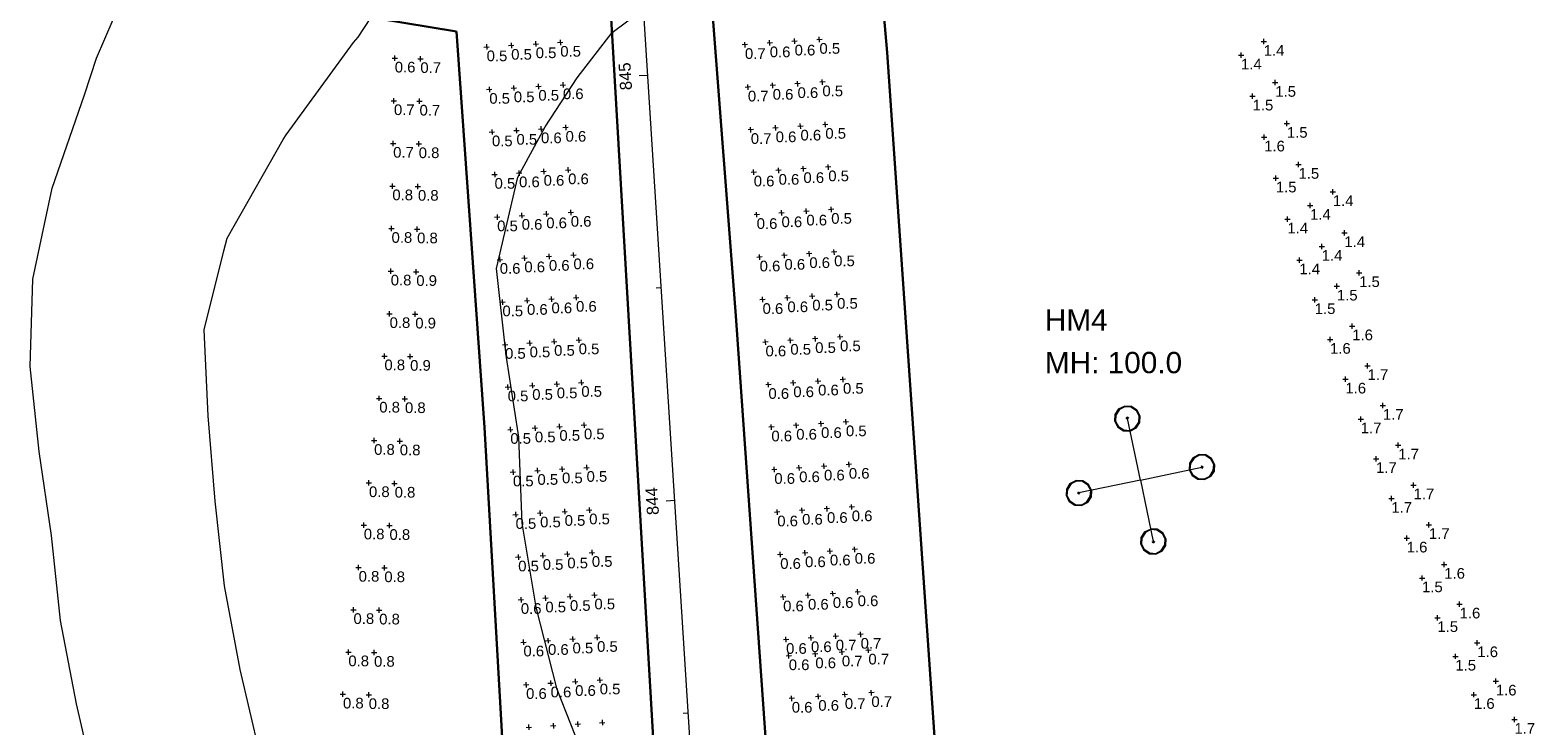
# Model space of a CAD drawing. Extents: x 11759 to 13757, y -2685 to 8839.
# Tile 48 of 58: x 12637 to 12990, y 6771 to 6934. Entities that reach past the tile are written whole.
import ezdxf

# ---------------------------------------------------------------- set-up
doc = ezdxf.new("R2010")
doc.units = 0
doc.header["$MEASUREMENT"] = 0
for name, color, linetype, lineweight in [('AGI32-115446_BK001 - Copy -- 2023-Jan-03 22h-01m-38s-DRAWING', 7, 'Continuous', 0), ('AGI32-Project_1-CALCPTS', 7, 'Continuous', 0), ('AGI32-Project_1-LUMINAIRE', 7, 'Continuous', 0), ('AGI32-Project_1-MARKPOINT', 7, 'Continuous', 0), ('AGI32-Project_1-POLE_PENDANT', 7, 'Continuous', 0), ('AGI32-Project_1-STATISTICAL_AREA', 7, 'Continuous', 0), ('AGI32-Project_1-TEMPLATE', 7, 'Continuous', 0)]:
    doc.layers.add(name, color=color, linetype=linetype, lineweight=lineweight)
doc.styles.add('AGI32-Arial', font='arial.ttf')

# ---------------------------------------------------------------- blocks, each defined once
blk = doc.blocks.new('AGI32-ID1buv4w-Project_1-STATISTICAL_AREA-US 23 NB - Overall')
at = {"layer": 'AGI32-Project_1-STATISTICAL_AREA', "color": 7, "linetype": 'Continuous', "lineweight": 30}
for p, q in [((666.46, 5256.13), (688.19, 4883.66)), ((635.86, 5154.75), (617.34, 5157.8)), ((642.42, 5061.79), (635.86, 5154.75)), ((656.72, 4813.91), (642.42, 5061.79))]:
    blk.add_line(p, q, dxfattribs=at)
blk = doc.blocks.new('AGI32-ID1buv4w-Project_1-STATISTICAL_AREA-US 23 SB - Overall')
at = {"layer": 'AGI32-Project_1-STATISTICAL_AREA', "color": 7, "linetype": 'Continuous', "lineweight": 30}
for p, q in [((736.94, 5149.82), (712.63, 5426.3)), ((675.78, 5421.7), (701.41, 5088.01)), ((753.15, 4916.24), (736.94, 5149.82)), ((701.41, 5088.01), (725.24, 4749.56))]:
    blk.add_line(p, q, dxfattribs=at)
blk = doc.blocks.new('AGI32-ID1buv4w-Project_1-LUMINAIRE-HM4_Symbol')
at = {"layer": 'AGI32-Project_1-LUMINAIRE', "color": 7, "linetype": 'ByBlock', "lineweight": 0}
for p, q in [((-0.87, 0.5), (-1, 0)), ((-0.87, 0.5, -0.3), (-1, 0, -0.3)), ((-1, 0), (-0.87, 0.5)), ((-1, 0), (-0.87, -0.5)), ((-1, 0, -0.3), (-1, 0)), ((-1, 0, -0.3), (-0.87, -0.5, -0.3)), ((-0.87, -0.5), (-1, 0)), ((-1, 0), (-1, 0, -0.3)), ((-0.82, 0.45, -0.3), (-0.95, 0, -0.3)), ((-0.95, 0, -0.3), (-0.82, -0.45, -0.3)), ((-0.5, 0.87), (-0.87, 0.5)), ((-0.5, 0.87, -0.3), (-0.87, 0.5, -0.3)), ((-0.87, 0.5), (-0.5, 0.87)), ((-0.87, 0.5, -0.3), (-0.87, 0.5)), ((-0.87, 0.5), (-0.87, 0.5, -0.3)), ((-0.45, 0.82, -0.3), (-0.82, 0.45, -0.3)), ((0, 1), (-0.5, 0.87)), ((0, 1, -0.3), (-0.5, 0.87, -0.3)), ((-0.5, 0.87), (0, 1)), ((-0.5, 0.87, -0.3), (-0.5, 0.87)), ((-0.5, 0.87), (-0.5, 0.87, -0.3)), ((0, 0.95, -0.3), (-0.45, 0.82, -0.3)), ((-0.1, 0), (0.1, 0)), ((0.5, 0.87), (0, 1)), ((0.5, 0.87, -0.3), (0, 1, -0.3)), ((0, 1, -0.3), (0, 1)), ((0, 1), (0.5, 0.87)), ((0, 1), (0, 1, -0.3)), ((0.45, 0.82, -0.3), (0, 0.95, -0.3)), ((0, -0.1), (0, 0.1)), ((0, 0.1), (0.1, 0)), ((0, -0.1), (0.1, 0)), ((0.82, 0.45, -0.3), (0.45, 0.82, -0.3)), ((0.87, 0.5), (0.5, 0.87)), ((0.87, 0.5, -0.3), (0.5, 0.87, -0.3)), ((0.5, 0.87, -0.3), (0.5, 0.87)), ((0.5, 0.87), (0.87, 0.5)), ((0.5, 0.87), (0.5, 0.87, -0.3)), ((0.95, 0, -0.3), (0.82, 0.45, -0.3)), ((0.82, -0.45, -0.3), (0.95, 0, -0.3)), ((1, 0), (0.87, 0.5)), ((1, 0, -0.3), (0.87, 0.5, -0.3)), ((0.87, 0.5, -0.3), (0.87, 0.5)), ((0.87, 0.5), (1, 0)), ((0.87, 0.5), (0.87, 0.5, -0.3)), ((0.87, -0.5), (1, 0)), ((0.87, -0.5, -0.3), (1, 0, -0.3)), ((1, 0), (0.87, -0.5)), ((1, 0), (1, 0, -0.3)), ((1, 0, -0.3), (1, 0)), ((-0.87, -0.5), (-0.5, -0.87)), ((-0.87, -0.5, -0.3), (-0.87, -0.5)), ((-0.87, -0.5, -0.3), (-0.5, -0.87, -0.3)), ((-0.5, -0.87), (-0.87, -0.5)), ((-0.87, -0.5), (-0.87, -0.5, -0.3)), ((-0.82, -0.45, -0.3), (-0.45, -0.82, -0.3)), ((-0.5, -0.87), (0, -1)), ((-0.5, -0.87, -0.3), (-0.5, -0.87)), ((-0.5, -0.87, -0.3), (0, -1, -0.3)), ((0, -1), (-0.5, -0.87)), ((-0.5, -0.87), (-0.5, -0.87, -0.3)), ((-0.45, -0.82, -0.3), (0, -0.95, -0.3)), ((0, -0.95, -0.3), (0.45, -0.82, -0.3)), ((0, -1), (0.5, -0.87)), ((0, -1, -0.3), (0.5, -0.87, -0.3)), ((0.5, -0.87), (0, -1)), ((0, -1, -0.3), (0, -1)), ((0, -1), (0, -1, -0.3)), ((0.45, -0.82, -0.3), (0.82, -0.45, -0.3)), ((0.5, -0.87), (0.87, -0.5)), ((0.5, -0.87, -0.3), (0.87, -0.5, -0.3)), ((0.87, -0.5), (0.5, -0.87)), ((0.5, -0.87, -0.3), (0.5, -0.87)), ((0.5, -0.87), (0.5, -0.87, -0.3)), ((0.87, -0.5, -0.3), (0.87, -0.5)), ((0.87, -0.5), (0.87, -0.5, -0.3))]:
    blk.add_line(p, q, dxfattribs=at)
blk = doc.blocks.new('AGI32-ID1buv4w-Project_1-LUMINAIRE-HM4_90-1')
at = {"layer": 'AGI32-Project_1-LUMINAIRE', "color": 7, "linetype": 'ByBlock', "lineweight": 0, "xscale": 3, "yscale": 3, "zscale": 3}
blk.add_blockref('AGI32-ID1buv4w-Project_1-LUMINAIRE-HM4_Symbol', (0, 0), dxfattribs=at)
blk = doc.blocks.new('AGI32-ID1buv4w-Project_1-LUMINAIRE-HM4_90-2')
at = {"layer": 'AGI32-Project_1-LUMINAIRE', "color": 7, "linetype": 'ByBlock', "lineweight": 0, "xscale": 3, "yscale": 3, "zscale": 3}
blk.add_blockref('AGI32-ID1buv4w-Project_1-LUMINAIRE-HM4_Symbol', (0, 0), dxfattribs=at)
blk = doc.blocks.new('AGI32-ID1buv4w-Project_1-LUMINAIRE-HM4_90-3')
at = {"layer": 'AGI32-Project_1-LUMINAIRE', "color": 7, "linetype": 'ByBlock', "lineweight": 0, "xscale": 3, "yscale": 3, "zscale": 3}
blk.add_blockref('AGI32-ID1buv4w-Project_1-LUMINAIRE-HM4_Symbol', (0, 0), dxfattribs=at)
blk = doc.blocks.new('AGI32-ID1buv4w-Project_1-LUMINAIRE-HM4_90-4')
at = {"layer": 'AGI32-Project_1-LUMINAIRE', "color": 7, "linetype": 'ByBlock', "lineweight": 0, "xscale": 3, "yscale": 3, "zscale": 3}
blk.add_blockref('AGI32-ID1buv4w-Project_1-LUMINAIRE-HM4_Symbol', (0, 0), dxfattribs=at)
blk = doc.blocks.new('AGI32-ID1buv4w-Project_1-LUMINAIRE-HM4_90_Labels')
at = {"layer": 'AGI32-Project_1-LUMINAIRE', "color": 7, "linetype": 'ByBlock', "lineweight": 0, "char_height": 5, "attachment_point": 1, "style": 'AGI32-Arial'}
for s, insert in [('HM4', (-22.42, 40.08, 100)), ('MH: 100.0', (-22.42, 30.08, 100))]:
    blk.add_mtext(s, dxfattribs=dict(at, insert=insert))
blk = doc.blocks.new('AGI32-ID1buv4w-Project_1-LUMINAIRE-HM4_Template2')
at = {"layer": 'AGI32-Project_1-TEMPLATE', "color": 1, "linetype": 'ByBlock', "lineweight": 0}
for p, q in [((-219.34, 147.4, -100), (-210.76, 159.52, -100)), ((-223.87, 139.58, -100), (-219.34, 147.4, -100)), ((-235.83, 119.64, -100), (-223.87, 139.58, -100)), ((-239.28, 111.77, -100), (-235.83, 119.64, -100)), ((-244.62, 99.7, -100), (-239.28, 111.77, -100)), ((-249.5, 79.76, -100), (-244.62, 99.7, -100)), ((-251.5, 59.82, -100), (-249.5, 79.76, -100)), ((-252.8, 39.88, -100), (-251.5, 59.82, -100)), ((-254.78, 19.94, -100), (-252.8, 39.88, -100)), ((-255.18, 0, -100), (-254.78, 19.94, -100)), ((-254.78, -19.94, -100), (-255.18, 0, -100))]:
    blk.add_line(p, q, dxfattribs=at)
at = {"layer": 'AGI32-Project_1-TEMPLATE', "color": 5, "linetype": 'ByBlock', "lineweight": 0}
for p, q in [((-158.23, 139.58, -100), (-139.58, 158.23, -100)), ((-179.46, 120.57, -100), (-159.52, 138.58, -100)), ((-159.52, 138.58, -100), (-158.23, 139.58, -100)), ((-180.41, 119.64, -100), (-179.46, 120.57, -100)), ((-198.01, 99.7, -100), (-180.41, 119.64, -100)), ((-199.4, 96.98, -100), (-198.01, 99.7, -100)), ((-207.72, 79.76, -100), (-199.4, 96.98, -100)), ((-210.98, 59.82, -100), (-207.72, 79.76, -100)), ((-213.54, 39.88, -100), (-210.98, 59.82, -100)), ((-215.43, 19.94, -100), (-213.54, 39.88, -100)), ((-215.91, 0, -100), (-215.43, 19.94, -100)), ((-215.43, -19.94, -100), (-215.91, 0, -100))]:
    blk.add_line(p, q, dxfattribs=at)
at = {"layer": 'AGI32-Project_1-TEMPLATE', "color": 3, "linetype": 'ByBlock', "lineweight": 0}
for p, q in [((-99.7, 128.36, -100), (-79.76, 137.62, -100)), ((-109.89, 119.64, -100), (-99.7, 128.36, -100)), ((-119.64, 109.89, -100), (-109.89, 119.64, -100)), ((-128.36, 99.7, -100), (-119.64, 109.89, -100)), ((-137.62, 79.76, -100), (-128.36, 99.7, -100)), ((-139.58, 60.05, -100), (-137.62, 79.76, -100)), ((-139.61, 59.82, -100), (-139.58, 60.05, -100)), ((-140.7, 39.88, -100), (-139.61, 59.82, -100)), ((-144.04, 19.94, -100), (-140.7, 39.88, -100)), ((-144.89, 0, -100), (-144.04, 19.94, -100)), ((-144.04, -19.94, -100), (-144.89, 0, -100)), ((-140.7, -39.88, -100), (-144.04, -19.94, -100))]:
    blk.add_line(p, q, dxfattribs=at)
blk = doc.blocks.new('AGI32-ID1buv4w-Project_1-LUMINAIRE-HM4_90')
at = {"layer": 'AGI32-Project_1-POLE_PENDANT', "color": 7, "linetype": 'ByBlock', "lineweight": 0}
for q in [(0, 14.751), (-14.751, 0), (14.751, 0), (0, -14.751), (0, 0, -100)]:
    blk.add_line((0, 0), q, dxfattribs=at)
at = {"layer": 'AGI32-Project_1-LUMINAIRE', "color": 7, "linetype": 'ByBlock', "lineweight": 0}
for name, p, rotation in [('AGI32-ID1buv4w-Project_1-LUMINAIRE-HM4_90_Labels', (0, 0, -100), 348.111990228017), ('AGI32-ID1buv4w-Project_1-LUMINAIRE-HM4_90-2', (0, 14.751), 90.00007750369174), ('AGI32-ID1buv4w-Project_1-LUMINAIRE-HM4_90-3', (-14.751, 0), 180.0001550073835), ('AGI32-ID1buv4w-Project_1-LUMINAIRE-HM4_90-4', (0, -14.751), 270.0002325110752)]:
    blk.add_blockref(name, p, dxfattribs=dict(at, rotation=rotation))
blk.add_blockref('AGI32-ID1buv4w-Project_1-LUMINAIRE-HM4_90-1', (14.751, 0), dxfattribs=at)
at = {"layer": 'AGI32-Project_1-TEMPLATE', "color": 7, "linetype": 'ByBlock', "lineweight": 0}
blk.add_blockref('AGI32-ID1buv4w-Project_1-LUMINAIRE-HM4_Template2', (0, 0), dxfattribs=at)
blk = doc.blocks.new('AGI32-ID1buv4w-MARKPOINT')
at = {"layer": 'AGI32-Project_1-MARKPOINT', "color": 0, "linetype": 'Continuous', "lineweight": 0}
for p, q in [((-0.125, 0), (0.125, 0)), ((0, -0.125), (0, 0.125))]:
    blk.add_line(p, q, dxfattribs=at)
blk = doc.blocks.new('AGI32-ID1buv4w-Project_1-CALCPTS-US 23 NB - Ramp C')
at = {"layer": 'AGI32-Project_1-MARKPOINT', "color": 6, "linetype": 'Continuous', "lineweight": 0, "xscale": 5, "yscale": 5, "zscale": 5}
for p in [(820.01, 5149.18), (825.34, 5152.38), (828.06, 5142.76), (822.73, 5139.55), (830.78, 5133.14), (825.45, 5129.93), (833.5, 5123.52), (828.18, 5120.31), (836.22, 5113.89), (841.55, 5117.1), (830.9, 5110.69), (844.27, 5107.48), (838.95, 5104.27), (833.71, 5101.1), (847.73, 5098.1), (842.52, 5094.93), (837.31, 5091.77), (846.12, 5085.6), (840.91, 5082.43), (849.72, 5076.27), (844.51, 5073.1), (853.32, 5066.94), (848.11, 5063.77), (856.91, 5057.61), (851.7, 5054.44), (860.51, 5048.28), (855.3, 5045.11), (864.11, 5038.95), (858.9, 5035.78), (867.71, 5029.62), (862.5, 5026.45), (871.31, 5020.29), (866.1, 5017.12), (870.32, 5008.06), (875.47, 5011.2), (879.82, 5002.2), (874.68, 4999.06), (884.18, 4993.2)]:
    blk.add_blockref('AGI32-ID1buv4w-MARKPOINT', p, dxfattribs=at)
at = {"layer": 'AGI32-Project_1-CALCPTS', "color": 6, "linetype": 'Continuous', "lineweight": 0, "char_height": 2.5, "attachment_point": 1, "style": 'AGI32-Arial'}
for s, insert in [('1.4', (825.34, 5151.55)), ('1.4', (820.01, 5148.34)), ('1.5', (828.06, 5141.93)), ('1.5', (822.73, 5138.72)), ('1.5', (830.78, 5132.31)), ('1.6', (825.45, 5129.1)), ('1.5', (833.5, 5122.68)), ('1.5', (828.18, 5119.48)), ('1.4', (841.55, 5116.27)), ('1.4', (836.22, 5113.06)), ('1.4', (830.9, 5109.85)), ('1.4', (844.27, 5106.64)), ('1.4', (833.71, 5100.26)), ('1.4', (838.95, 5103.44)), ('1.5', (847.73, 5097.27)), ('1.5', (842.52, 5094.1)), ('1.5', (837.31, 5090.93)), ('1.6', (846.12, 5084.77)), ('1.6', (840.91, 5081.6)), ('1.7', (849.72, 5075.44)), ('1.6', (844.51, 5072.27)), ('1.7', (853.32, 5066.11)), ('1.7', (848.11, 5062.94)), ('1.7', (856.91, 5056.78)), ('1.7', (851.7, 5053.61)), ('1.7', (860.51, 5047.45)), ('1.7', (855.3, 5044.28)), ('1.7', (864.11, 5038.12)), ('1.6', (858.9, 5034.95)), ('1.6', (867.71, 5028.79)), ('1.5', (862.5, 5025.62)), ('1.6', (871.31, 5019.46)), ('1.5', (866.1, 5016.29)), ('1.6', (875.47, 5010.37)), ('1.5', (870.32, 5007.23)), ('1.6', (879.82, 5001.37)), ('1.6', (874.68, 4998.23)), ('1.7', (884.18, 4992.37))]:
    blk.add_mtext(s, dxfattribs=dict(at, insert=insert))
blk = doc.blocks.new('AGI32-ID1buv4w-Project_1-CALCPTS-US 23 NB - STA 837+50 TO STA 843+00_Luminance')
at = {"layer": 'AGI32-Project_1-MARKPOINT', "color": 154, "linetype": 'Continuous', "lineweight": 0, "xscale": 5, "yscale": 5, "zscale": 5, "rotation": 94.03608409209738}
for p in [(713.87, 5008.16), (720.1, 5008.6), (726.33, 5009.04), (732.56, 5009.48), (714.58, 4998.19), (720.8, 4998.63), (727.03, 4999.07), (733.26, 4999.51)]:
    blk.add_blockref('AGI32-ID1buv4w-MARKPOINT', p, dxfattribs=at)
at = {"layer": 'AGI32-Project_1-CALCPTS', "color": 154, "linetype": 'Continuous', "lineweight": 0, "char_height": 2.5, "attachment_point": 1, "style": 'AGI32-Arial'}
for s, insert in [('0.7', (732.56, 5008.65)), ('0.6', (713.87, 5007.33)), ('0.6', (720.1, 5007.77)), ('0.7', (726.33, 5008.21)), ('0.6', (720.8, 4997.79)), ('0.7', (727.03, 4998.23)), ('0.7', (733.26, 4998.67)), ('0.6', (714.58, 4997.35))]:
    blk.add_mtext(s, dxfattribs=dict(at, insert=insert))
blk = doc.blocks.new('AGI32-ID1buv4w-Project_1-CALCPTS-US 23 NB - STA 843+00 TO STA 849+00_Luminance')
at = {"layer": 'AGI32-Project_1-MARKPOINT', "color": 154, "linetype": 'Continuous', "lineweight": 0, "xscale": 5.000000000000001, "yscale": 5.000000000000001, "zscale": 5.000000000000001, "rotation": 93.95608219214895}
for p in [(715.24, 5152.46), (721.07, 5152.86), (703.58, 5151.65), (709.41, 5152.06), (710.1, 5142.08), (715.93, 5142.48), (721.76, 5142.89), (704.27, 5141.68), (704.96, 5131.7), (710.79, 5132.1), (716.62, 5132.51), (722.45, 5132.91), (705.65, 5121.72), (711.48, 5122.13), (717.31, 5122.53), (723.14, 5122.93), (706.34, 5111.75), (712.17, 5112.15), (718, 5112.55), (723.83, 5112.96), (707.03, 5101.77), (712.86, 5102.18), (718.69, 5102.58), (724.52, 5102.98), (719.38, 5092.6), (725.21, 5093.01), (707.72, 5091.8), (713.55, 5092.2), (708.41, 5081.82), (714.24, 5082.22), (720.07, 5082.63), (725.9, 5083.03), (709.1, 5071.84), (714.93, 5072.25), (720.76, 5072.65), (726.59, 5073.05), (709.79, 5061.87), (715.62, 5062.27), (721.45, 5062.67), (727.28, 5063.08), (710.48, 5051.89), (716.31, 5052.29), (722.14, 5052.7), (727.97, 5053.1), (728.66, 5043.12), (711.17, 5041.91), (717, 5042.32), (722.83, 5042.72), (723.52, 5032.74), (729.35, 5033.15), (711.86, 5031.94), (717.69, 5032.34), (712.55, 5021.96), (718.38, 5022.36), (724.21, 5022.77), (730.04, 5023.17), (713.24, 5011.99), (719.07, 5012.39), (724.9, 5012.79), (730.73, 5013.19)]:
    blk.add_blockref('AGI32-ID1buv4w-MARKPOINT', p, dxfattribs=at)
at = {"layer": 'AGI32-Project_1-CALCPTS', "color": 154, "linetype": 'Continuous', "lineweight": 0, "char_height": 2.5, "attachment_point": 1, "style": 'AGI32-Arial'}
for s, insert in [('0.7', (703.58, 5150.82)), ('0.6', (709.41, 5151.22)), ('0.6', (715.24, 5151.63)), ('0.5', (721.07, 5152.03)), ('0.7', (704.27, 5140.84)), ('0.6', (710.1, 5141.25)), ('0.6', (715.93, 5141.65)), ('0.5', (721.76, 5142.05)), ('0.5', (722.45, 5132.08)), ('0.7', (704.96, 5130.87)), ('0.6', (710.79, 5131.27)), ('0.6', (716.62, 5131.67)), ('0.6', (711.48, 5121.29)), ('0.6', (717.31, 5121.7)), ('0.5', (723.14, 5122.1)), ('0.6', (705.65, 5120.89)), ('0.6', (706.34, 5110.91)), ('0.6', (712.17, 5111.32)), ('0.6', (718, 5111.72)), ('0.5', (723.83, 5112.12)), ('0.6', (707.03, 5100.94)), ('0.6', (712.86, 5101.34)), ('0.6', (718.69, 5101.74)), ('0.5', (724.52, 5102.15)), ('0.6', (707.72, 5090.96)), ('0.6', (713.55, 5091.37)), ('0.5', (719.38, 5091.77)), ('0.5', (725.21, 5092.17)), ('0.6', (708.41, 5080.99)), ('0.5', (714.24, 5081.39)), ('0.5', (720.07, 5081.79)), ('0.5', (725.9, 5082.2)), ('0.5', (726.59, 5072.22)), ('0.6', (709.1, 5071.01)), ('0.6', (714.93, 5071.41)), ('0.6', (720.76, 5071.82)), ('0.6', (715.62, 5061.44)), ('0.6', (721.45, 5061.84)), ('0.5', (727.28, 5062.24)), ('0.6', (709.79, 5061.03)), ('0.6', (710.48, 5051.06)), ('0.6', (716.31, 5051.46)), ('0.6', (722.14, 5051.86)), ('0.6', (727.97, 5052.27)), ('0.6', (711.17, 5041.08)), ('0.6', (717, 5041.48)), ('0.6', (722.83, 5041.89)), ('0.6', (728.66, 5042.29)), ('0.6', (711.86, 5031.1)), ('0.6', (717.69, 5031.51)), ('0.6', (723.52, 5031.91)), ('0.6', (729.35, 5032.31)), ('0.6', (712.55, 5021.13)), ('0.6', (718.38, 5021.53)), ('0.6', (724.21, 5021.94)), ('0.6', (730.04, 5022.34)), ('0.7', (724.9, 5011.96)), ('0.7', (730.73, 5012.36)), ('0.6', (713.24, 5011.15)), ('0.6', (719.07, 5011.56))]:
    blk.add_mtext(s, dxfattribs=dict(at, insert=insert))
blk = doc.blocks.new('AGI32-ID1buv4w-Project_1-CALCPTS-US 23 SB - Ramp D_E')
at = {"layer": 'AGI32-Project_1-MARKPOINT', "color": 6, "linetype": 'Continuous', "lineweight": 0, "xscale": 5, "yscale": 5, "zscale": 5}
for p in [(621.4, 5148.47), (627.4, 5148.35), (621.21, 5138.47), (627.21, 5138.36), (621.02, 5128.47), (627.02, 5128.36), (620.83, 5118.47), (626.83, 5118.36), (620.64, 5108.48), (626.64, 5108.36), (620.45, 5098.48), (626.45, 5098.36), (620.18, 5088.49), (626.21, 5088.37), (618.97, 5078.56), (625, 5078.44), (617.76, 5068.63), (623.79, 5068.52), (616.55, 5058.71), (622.58, 5058.59), (615.34, 5048.78), (621.37, 5048.66), (614.13, 5038.85), (620.16, 5038.74), (612.92, 5028.93), (618.95, 5028.81), (611.71, 5019), (617.74, 5018.88), (610.5, 5009.07), (616.53, 5008.96), (609.24, 4999.15), (615.29, 4999.03)]:
    blk.add_blockref('AGI32-ID1buv4w-MARKPOINT', p, dxfattribs=at)
at = {"layer": 'AGI32-Project_1-CALCPTS', "color": 6, "linetype": 'Continuous', "lineweight": 0, "char_height": 2.5, "attachment_point": 1, "style": 'AGI32-Arial'}
for s, insert in [('0.6', (621.4, 5147.64)), ('0.7', (627.4, 5147.52)), ('0.7', (621.21, 5137.64)), ('0.7', (627.21, 5137.52)), ('0.7', (621.02, 5127.64)), ('0.8', (627.02, 5127.53)), ('0.8', (620.83, 5117.64)), ('0.8', (626.83, 5117.53)), ('0.8', (620.64, 5107.64)), ('0.8', (626.64, 5107.53)), ('0.8', (620.45, 5097.64)), ('0.9', (626.45, 5097.53)), ('0.8', (620.18, 5087.65)), ('0.9', (626.21, 5087.54)), ('0.8', (618.97, 5077.73)), ('0.9', (625, 5077.61)), ('0.8', (617.76, 5067.8)), ('0.8', (623.79, 5067.68)), ('0.8', (616.55, 5057.87)), ('0.8', (622.58, 5057.76)), ('0.8', (615.34, 5047.95)), ('0.8', (621.37, 5047.83)), ('0.8', (614.13, 5038.02)), ('0.8', (620.16, 5037.9)), ('0.8', (612.92, 5028.09)), ('0.8', (618.95, 5027.98)), ('0.8', (611.71, 5018.17)), ('0.8', (617.74, 5018.05)), ('0.8', (610.5, 5008.24)), ('0.8', (616.53, 5008.12)), ('0.8', (609.24, 4998.32)), ('0.8', (615.29, 4998.2))]:
    blk.add_mtext(s, dxfattribs=dict(at, insert=insert))
blk = doc.blocks.new('AGI32-ID1buv4w-Project_1-CALCPTS-US 23 SB - STA 845+00 TO STA 837+50_Luminance')
at = {"layer": 'AGI32-Project_1-MARKPOINT', "color": 154, "linetype": 'Continuous', "lineweight": 0, "xscale": 5, "yscale": 5, "zscale": 5, "rotation": 273.5372228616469}
for p in [(642.96, 5151.12), (648.72, 5151.47), (654.48, 5151.83), (660.24, 5152.19), (655.1, 5141.85), (660.86, 5142.2), (643.58, 5141.14), (649.34, 5141.49), (649.96, 5131.51), (655.72, 5131.87), (661.48, 5132.22), (644.2, 5131.16), (644.82, 5121.18), (650.57, 5121.53), (656.33, 5121.89), (662.09, 5122.24), (645.43, 5111.19), (651.19, 5111.55), (656.95, 5111.91), (662.71, 5112.26), (646.05, 5101.21), (651.81, 5101.57), (657.57, 5101.93), (663.33, 5102.28), (646.67, 5091.23), (652.43, 5091.59), (658.18, 5091.94), (663.94, 5092.3), (658.8, 5081.96), (664.56, 5082.32), (647.28, 5081.25), (653.04, 5081.61), (647.9, 5071.27), (653.66, 5071.63), (659.42, 5071.98), (665.18, 5072.34), (648.52, 5061.29), (654.28, 5061.65), (660.04, 5062), (665.79, 5062.36), (649.13, 5051.31), (654.89, 5051.66), (660.65, 5052.02), (666.41, 5052.38), (649.75, 5041.33), (655.51, 5041.68), (661.27, 5042.04), (667.03, 5042.4), (667.65, 5032.41), (650.37, 5031.35), (656.13, 5031.7), (661.89, 5032.06), (662.5, 5022.08), (668.26, 5022.43), (650.99, 5021.36), (656.74, 5021.72), (651.6, 5011.38), (657.36, 5011.74), (663.12, 5012.1), (668.88, 5012.45), (652.22, 5001.4), (657.98, 5001.76), (663.74, 5002.12), (669.5, 5002.47), (652.84, 4991.42), (658.6, 4991.78), (664.35, 4992.14), (670.11, 4992.49)]:
    blk.add_blockref('AGI32-ID1buv4w-MARKPOINT', p, dxfattribs=at)
at = {"layer": 'AGI32-Project_1-CALCPTS', "color": 154, "linetype": 'Continuous', "lineweight": 0, "char_height": 2.5, "attachment_point": 1, "style": 'AGI32-Arial'}
for s, insert in [('0.5', (642.96, 5150.28)), ('0.5', (648.72, 5150.64)), ('0.5', (654.48, 5151)), ('0.5', (660.24, 5151.35)), ('0.5', (643.58, 5140.3)), ('0.5', (649.34, 5140.66)), ('0.5', (655.1, 5141.02)), ('0.6', (660.86, 5141.37)), ('0.5', (644.2, 5130.32)), ('0.5', (649.96, 5130.68)), ('0.6', (655.72, 5131.03)), ('0.6', (661.48, 5131.39)), ('0.6', (662.09, 5121.41)), ('0.5', (644.82, 5120.34)), ('0.6', (650.57, 5120.7)), ('0.6', (656.33, 5121.05)), ('0.6', (651.19, 5110.72)), ('0.6', (656.95, 5111.07)), ('0.6', (662.71, 5111.43)), ('0.5', (645.43, 5110.36)), ('0.6', (646.05, 5100.38)), ('0.6', (651.81, 5100.74)), ('0.6', (657.57, 5101.09)), ('0.6', (663.33, 5101.45)), ('0.5', (646.67, 5090.4)), ('0.6', (652.43, 5090.75)), ('0.6', (658.18, 5091.11)), ('0.6', (663.94, 5091.47)), ('0.5', (647.28, 5080.42)), ('0.5', (653.04, 5080.77)), ('0.5', (658.8, 5081.13)), ('0.5', (664.56, 5081.49)), ('0.5', (647.9, 5070.44)), ('0.5', (653.66, 5070.79)), ('0.5', (659.42, 5071.15)), ('0.5', (665.18, 5071.5)), ('0.5', (665.79, 5061.52)), ('0.5', (648.52, 5060.46)), ('0.5', (654.28, 5060.81)), ('0.5', (660.04, 5061.17)), ('0.5', (654.89, 5050.83)), ('0.5', (660.65, 5051.19)), ('0.5', (666.41, 5051.54)), ('0.5', (649.13, 5050.47)), ('0.5', (649.75, 5040.49)), ('0.5', (655.51, 5040.85)), ('0.5', (661.27, 5041.21)), ('0.5', (667.03, 5041.56)), ('0.5', (650.37, 5030.51)), ('0.5', (656.13, 5030.87)), ('0.5', (661.89, 5031.22)), ('0.5', (667.65, 5031.58)), ('0.6', (650.99, 5020.53)), ('0.5', (656.74, 5020.89)), ('0.5', (662.5, 5021.24)), ('0.5', (668.26, 5021.6)), ('0.6', (651.6, 5010.55)), ('0.6', (657.36, 5010.91)), ('0.5', (663.12, 5011.26)), ('0.5', (668.88, 5011.62)), ('0.6', (663.74, 5001.28)), ('0.5', (669.5, 5001.64)), ('0.6', (652.22, 5000.57)), ('0.6', (657.98, 5000.93))]:
    blk.add_mtext(s, dxfattribs=dict(at, insert=insert))

msp = doc.modelspace()

# ---------------------------------------------------------------- linework, layer by layer
at = {"layer": 'AGI32-115446_BK001 - Copy -- 2023-Jan-03 22h-01m-38s-DRAWING', "color": 7, "linetype": 'Continuous', "lineweight": 0}
for p, q in [((12895.98, 5126.32), (12772.55, 7075.99)), ((12895.98, 5126.31), (12772.55, 7075.99)), ((12895.98, 5126.31), (12772.55, 7075.99)), ((12782.2, 6923.58), (12780.2, 6923.45)), ((12785.36, 6873.68), (12784.16, 6873.6)), ((12788.51, 6823.78), (12786.52, 6823.65)), ((12791.67, 6773.88), (12790.48, 6773.8))]:
    msp.add_line(p, q, dxfattribs=at)
for points in [[(12782.2, 6923.58, 0), (12782.2, 6923.58, 0), (12782.2, 6923.58, 0), (12782.2, 6923.58, 0), (12782.2, 6923.58, 0), (12782.2, 6923.58, 0), (12782.2, 6923.58, 0), (12782.2, 6923.58, 0), (12782.2, 6923.58, 0), (12782.2, 6923.58, 0), (12782.2, 6923.58, 0), (12782.2, 6923.58, 0), (12782.2, 6923.58, 0), (12782.2, 6923.58, 0), (12782.2, 6923.58, 0), (12782.2, 6923.58, 0), (12782.2, 6923.58, 0), (12782.2, 6923.58, 0), (12782.2, 6923.58, 0), (12782.2, 6923.58, 0), (12782.2, 6923.58, 0), (12782.2, 6923.58, 0), (12782.2, 6923.58, 0), (12782.2, 6923.58, 0), (12782.2, 6923.58, 0), (12782.2, 6923.58, 0)], [(12788.51, 6823.78, 0), (12788.51, 6823.78, 0), (12788.51, 6823.78, 0), (12788.51, 6823.78, 0), (12788.51, 6823.78, 0), (12788.51, 6823.78, 0), (12788.51, 6823.78, 0), (12788.51, 6823.78, 0), (12788.51, 6823.78, 0), (12788.51, 6823.78, 0), (12788.51, 6823.78, 0), (12788.51, 6823.78, 0), (12788.51, 6823.78, 0), (12788.51, 6823.78, 0), (12788.51, 6823.78, 0), (12788.51, 6823.78, 0), (12788.51, 6823.78, 0), (12788.51, 6823.78, 0), (12788.51, 6823.78, 0), (12788.51, 6823.78, 0), (12788.51, 6823.78, 0), (12788.51, 6823.78, 0), (12788.51, 6823.78, 0), (12788.51, 6823.78, 0), (12788.51, 6823.78, 0), (12788.51, 6823.78, 0)]]:
    msp.add_polyline3d(points, dxfattribs=at)

# ---------------------------------------------------------------- block references
at = {"layer": 'AGI32-Project_1-CALCPTS', "color": 7, "linetype": 'Continuous', "lineweight": 0}
for name in ['AGI32-ID1buv4w-Project_1-CALCPTS-US 23 NB - Ramp C', 'AGI32-ID1buv4w-Project_1-CALCPTS-US 23 NB - STA 843+00 TO STA 849+00_Luminance', 'AGI32-ID1buv4w-Project_1-CALCPTS-US 23 SB - STA 845+00 TO STA 837+50_Luminance', 'AGI32-ID1buv4w-Project_1-CALCPTS-US 23 SB - Ramp D_E', 'AGI32-ID1buv4w-Project_1-CALCPTS-US 23 NB - STA 837+50 TO STA 843+00_Luminance']:
    msp.add_blockref(name, (12101.41, 1779.14), dxfattribs=at)
at = {"layer": 'AGI32-Project_1-LUMINAIRE', "color": 7, "linetype": 'Continuous', "lineweight": 0, "rotation": 11.88800977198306}
msp.add_blockref('AGI32-ID1buv4w-Project_1-LUMINAIRE-HM4_90', (12897.8, 6828.59, 100), dxfattribs=at)
at = {"layer": 'AGI32-Project_1-STATISTICAL_AREA', "color": 7, "linetype": 'Continuous', "lineweight": 0}
for name in ['AGI32-ID1buv4w-Project_1-STATISTICAL_AREA-US 23 SB - Overall', 'AGI32-ID1buv4w-Project_1-STATISTICAL_AREA-US 23 NB - Overall']:
    msp.add_blockref(name, (12101.41, 1779.14), dxfattribs=at)

# ---------------------------------------------------------------- texts
at = {"layer": 'AGI32-115446_BK001 - Copy -- 2023-Jan-03 22h-01m-38s-DRAWING', "color": 7, "linetype": 'Continuous', "lineweight": 0, "char_height": 2.8, "attachment_point": 1, "rotation": 93.6227, "style": 'AGI32-Arial'}
for s, insert in [('845', (12775.71, 6920.01)), ('844', (12782.02, 6820.27))]:
    msp.add_mtext(s, dxfattribs=dict(at, insert=insert))

doc.saveas('drawing.dxf')
